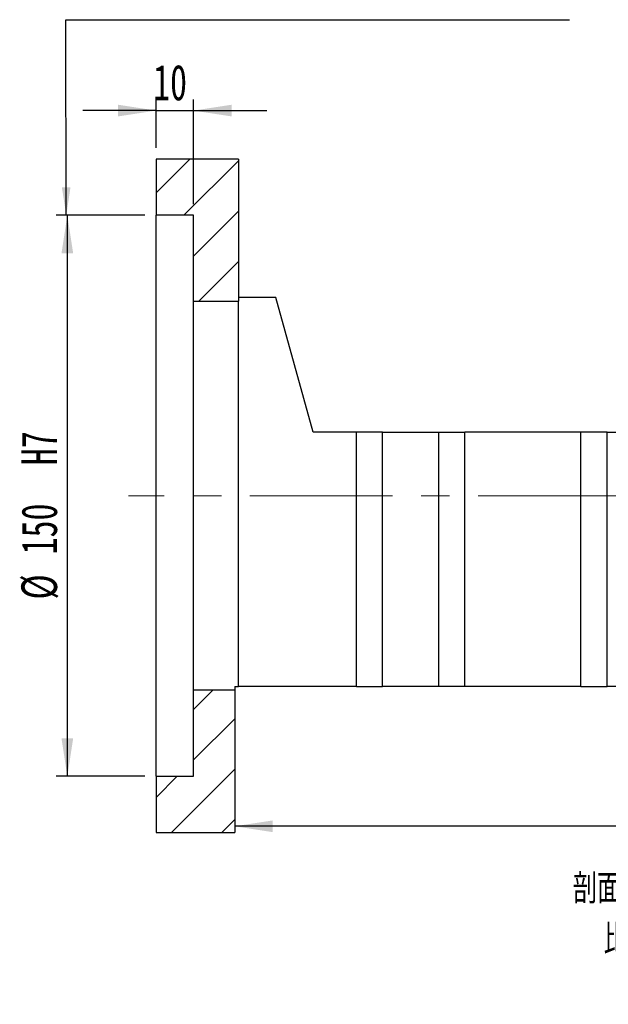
# Paper-space layout 'MBCK25-J' of a CAD drawing. Header units: millimetres. Extents: x 25 to 292, y -2 to 204.
# Tile 4 of 6: x 180 to 232, y -2 to 86. Entities that reach past the tile are written whole.
import ezdxf

# ---------------------------------------------------------------- set-up
doc = ezdxf.new("R2010")
doc.units = ezdxf.units.MM
doc.linetypes.add('CENTERX2', pattern=[20.32, 12.7, -2.54, 2.54, -2.54])
doc.layers.add('圖層0', color=7, linetype='Continuous')
doc.styles.add('SLDTEXTSTYLE0', font='TXT', dxfattribs={"width": 0.7})
doc.styles.add('SLDTEXTSTYLE5', font='TXT', dxfattribs={"width": 0.75, "bigfont": 'bigfont'})
doc.styles.add('SLDTEXTSTYLE6', font='TXT', dxfattribs={"width": 0.65625, "bigfont": 'bigfont'})
doc.dimstyles.new('SLDDIMSTYLE3', dxfattribs={"dimtxt": 3.389974, "dimasz": 2.5, "dimexe": 0, "dimexo": 0.0625, "dimgap": 0.847493, "dimtad": 1, "dimlfac": 3, "dimrnd": 1e-09, "dimzin": 12, "dimdsep": 46, "dimtxsty": 'SLDTEXTSTYLE0', "dimsah": 1, "dimcen": 0.09, "dimadec": 0, "dimazin": 3, "dimtfac": 1, "dimtofl": 0, "dimtmove": 0, "dimatfit": 3, "dimfxl": 1, "dimfrac": 2, "dimtolj": 1, "dimtzin": 12, "dimarcsym": 0})
doc.dimstyles.new('SLDDIMSTYLE5', dxfattribs={"dimtxt": 3.389974, "dimasz": 2.5, "dimexe": 0, "dimexo": 0.0625, "dimgap": 0.847493, "dimtad": 1, "dimdec": 1, "dimlfac": 3, "dimrnd": 1e-09, "dimzin": 12, "dimdsep": 46, "dimtxsty": 'SLDTEXTSTYLE0', "dimsah": 1, "dimcen": 0.09, "dimadec": 0, "dimazin": 3, "dimtfac": 1, "dimtdec": 1, "dimtofl": 0, "dimtmove": 0, "dimatfit": 3, "dimfxl": 1, "dimfrac": 2, "dimtolj": 1, "dimtzin": 12, "dimarcsym": 0})
doc.dimstyles.new('SLDDIMSTYLE6', dxfattribs={"dimtxt": 3.389974, "dimasz": 2.5, "dimexe": 0, "dimexo": 0.0625, "dimgap": 0.847493, "dimtad": 1, "dimlfac": 3, "dimrnd": 1e-09, "dimzin": 12, "dimdsep": 46, "dimtxsty": 'SLDTEXTSTYLE0', "dimsah": 1, "dimcen": 0.09, "dimadec": 0, "dimazin": 3, "dimtfac": 1, "dimtmove": 0, "dimatfit": 0, "dimfxl": 1, "dimfrac": 2, "dimtolj": 1, "dimtzin": 12, "dimarcsym": 0})

# ---------------------------------------------------------------- blocks, each defined once
blk = doc.blocks.new('_D_72')
at = {"layer": '圖層0', "color": 7}
for p, q in [((190.902, 68.663), (183, 68.663)), ((184, 68.663), (184, 18.663)), ((190.902, 18.663), (183, 18.663))]:
    blk.add_line(p, q, dxfattribs=at)
for points in [[(184, 68.663), (183.479, 65.273), (184.522, 65.273)], [(184, 18.663), (184.522, 22.053), (183.479, 22.053)]]:
    blk.add_solid(points, dxfattribs=at)
at = {"layer": '圖層0', "color": 7, "char_height": 3.175, "attachment_point": 1, "rotation": 90, "style": 'SLDTEXTSTYLE0'}
for s, insert in [('H7', (179.907, 46.386)), ('150', (179.907, 38.439)), ('%%c', (179.907, 34.418))]:
    blk.add_mtext(s, dxfattribs=dict(at, insert=insert))
blk = doc.blocks.new('_D_73')
at = {"layer": '圖層0', "color": 7}
for p, q in [((191.902, 74.663), (191.902, 78.996)), ((195.235, 69.663), (195.235, 78.996)), ((191.902, 77.996), (185.383, 77.996)), ((191.902, 77.996), (195.235, 77.996)), ((195.235, 77.996), (201.755, 77.996))]:
    blk.add_line(p, q, dxfattribs=at)
for points in [[(191.902, 77.996), (188.512, 78.518), (188.512, 77.475)], [(195.235, 77.996), (198.625, 77.475), (198.625, 78.518)]]:
    blk.add_solid(points, dxfattribs=at)
at = {"layer": '圖層0', "color": 7, "insert": (191.635, 82.089), "char_height": 3.175, "attachment_point": 1, "style": 'SLDTEXTSTYLE0'}
blk.add_mtext('10', dxfattribs=at)
blk = doc.blocks.new('_D_78')
at = {"layer": '圖層0', "color": 7}
for p, q in [((271.902, 28.329), (271.902, 13.208)), ((271.902, 14.208), (198.902, 14.208))]:
    blk.add_line(p, q, dxfattribs=at)
for points in [[(198.902, 14.208), (202.292, 13.687), (202.292, 14.73)], [(271.902, 14.208), (268.512, 14.73), (268.512, 13.687)]]:
    blk.add_solid(points, dxfattribs=at)
at = {"layer": '圖層0', "color": 7, "insert": (233.909, 18.301), "char_height": 3.175, "attachment_point": 1, "style": 'SLDTEXTSTYLE0'}
blk.add_mtext('219', dxfattribs=at)
blk = doc.blocks.new('SW_NOTE_17')
at = {"layer": '圖層0', "color": 0, "char_height": 2.64583, "attachment_point": 2}
for s, insert, style in [('\\M+19655\\M+196CA\\M+19AA4 BB-BB', (10.253, 3.411), 'SLDTEXTSTYLE5'), ('\\M+194E4\\M+197E1 1 : 3', (10.296, -1.117), 'SLDTEXTSTYLE6')]:
    blk.add_mtext(s, dxfattribs=dict(at, insert=insert, style=style))

psp = doc.layouts.new('MBCK25-J')

# ---------------------------------------------------------------- hatches: boundary and pattern name
at = {"layer": '圖層0', "linetype": 'Continuous', "lineweight": 18}
h = psp.add_hatch(dxfattribs=at)
h.set_pattern_fill('ANSI31', color=256, style=0)
h.paths.add_polyline_path([(199.2355, 60.9961), (199.2355, 73.6628), (191.9021, 73.6628), (191.9021, 68.6628), (195.2355, 68.6628), (195.2355, 60.9961)], flags=0)
h = psp.add_hatch(dxfattribs=at)
h.set_pattern_fill('ANSI31', color=256, style=0)
h.paths.add_polyline_path([(191.9021, 18.6628), (191.9021, 13.6628), (198.9021, 13.6628), (198.9021, 26.3294), (195.2355, 26.3294), (195.2355, 18.6628)], flags=0)

# ---------------------------------------------------------------- linework, layer by layer
at = {"color": 7, "linetype": 'Continuous', "lineweight": 25}
for p, q in [((191.9021, 73.6628), (191.9021, 68.6628)), ((199.2355, 73.6628), (191.9021, 73.6628)), ((199.2355, 73.6628), (199.2355, 60.9961)), ((195.2355, 68.6628), (191.9021, 68.6628)), ((191.9021, 18.6628), (191.9021, 68.6628)), ((195.2355, 60.9961), (195.2355, 68.6628)), ((195.2355, 60.9961), (199.2355, 60.9961)), ((195.2355, 26.3294), (195.2355, 60.9961)), ((202.5688, 61.3294), (199.2355, 61.3294)), ((199.2355, 26.6628), (199.2355, 60.9961)), ((205.9021, 49.3294), (202.5688, 61.3294)), ((209.7355, 49.3294), (205.9021, 49.3294)), ((209.7355, 26.6628), (209.7355, 49.3294)), ((212.0688, 49.3294), (209.7355, 49.3294)), ((212.0688, 26.6628), (212.0688, 49.3294)), ((212.0688, 49.3294), (217.0688, 49.3294)), ((217.0688, 26.6628), (217.0688, 49.3294)), ((217.0688, 49.3294), (219.4021, 49.3294)), ((219.4021, 26.6628), (219.4021, 49.3294)), ((229.7355, 49.3294), (219.4021, 49.3294)), ((229.7355, 26.6628), (229.7355, 49.3294)), ((232.0688, 49.3294), (229.7355, 49.3294)), ((232.0688, 26.6628), (232.0688, 49.3294)), ((232.0688, 49.3294), (237.0688, 49.3294)), ((195.2355, 18.6628), (195.2355, 26.3294)), ((198.9021, 26.3294), (195.2355, 26.3294)), ((198.9021, 26.6628), (199.2355, 26.6628)), ((198.9021, 26.6628), (198.9021, 26.3294)), ((198.9021, 26.3294), (198.9021, 13.6628)), ((209.7355, 26.6628), (199.2355, 26.6628)), ((209.7355, 26.6628), (212.0688, 26.6628)), ((217.0688, 26.6628), (212.0688, 26.6628)), ((219.4021, 26.6628), (217.0688, 26.6628)), ((229.7355, 26.6628), (219.4021, 26.6628)), ((229.7355, 26.6628), (232.0688, 26.6628)), ((237.0688, 26.6628), (232.0688, 26.6628)), ((191.9021, 18.6628), (195.2355, 18.6628)), ((191.9021, 18.6628), (191.9021, 13.6628)), ((191.9021, 13.6628), (198.9021, 13.6628))]:
    psp.add_line(p, q, dxfattribs=at)
at = {"layer": '圖層0', "color": 7}
for p, q in [((183.9059, 68.6628), (183.8548, 86.0969)), ((183.8548, 86.0969), (228.7194, 86.0969))]:
    psp.add_line(p, q, dxfattribs=at)
at = {"layer": '圖層0', "color": 7, "linetype": 'CENTERX2', "lineweight": 18}
psp.add_line((273.9173, 43.6628), (189.4408, 43.6628), dxfattribs=at)
at = {"layer": '圖層0', "color": 7}
psp.add_solid([(183.9059, 68.6628), (184.2831, 71.1639), (183.5139, 71.1616)], dxfattribs=at)

# ---------------------------------------------------------------- block references
at = {"layer": '圖層0'}
psp.add_blockref('SW_NOTE_17', (227.5674, 6.5626), dxfattribs=at)

# ---------------------------------------------------------------- dimensions: what is measured, and where the dimension line sits
at = {"layer": '圖層0', "color": 7}
for base, p1, p2, dimstyle, picture, middle in [((195.2355, 77.9961), (191.9021, 73.6628), (195.2355, 68.6628), 'SLDDIMSTYLE6', '_D_73', (193.6226, 77.9961)), ((198.9021, 14.2084), (271.9021, 29.3294), (198.9021, 13.6628), 'SLDDIMSTYLE3', '_D_78', (236.8899, 14.2084))]:
    dim = psp.add_linear_dim(base=base, p1=p1, p2=p2, dimstyle=dimstyle, dxfattribs=at)
    dim.commit()
    dim.dimension.update_dxf_attribs({"geometry": picture, "text_midpoint": middle, "dimtype": 160})
dim = psp.add_linear_dim(base=(184.0002, 18.6628), p1=(191.9021, 68.6628), p2=(191.9021, 18.6628), angle=90, text='%%c<>  H7', dimstyle='SLDDIMSTYLE5', dxfattribs=at)
dim.commit()
dim.dimension.update_dxf_attribs({"geometry": '_D_72', "text_midpoint": (184.0002, 42.9373), "dimtype": 160})

doc.saveas('drawing.dxf')
